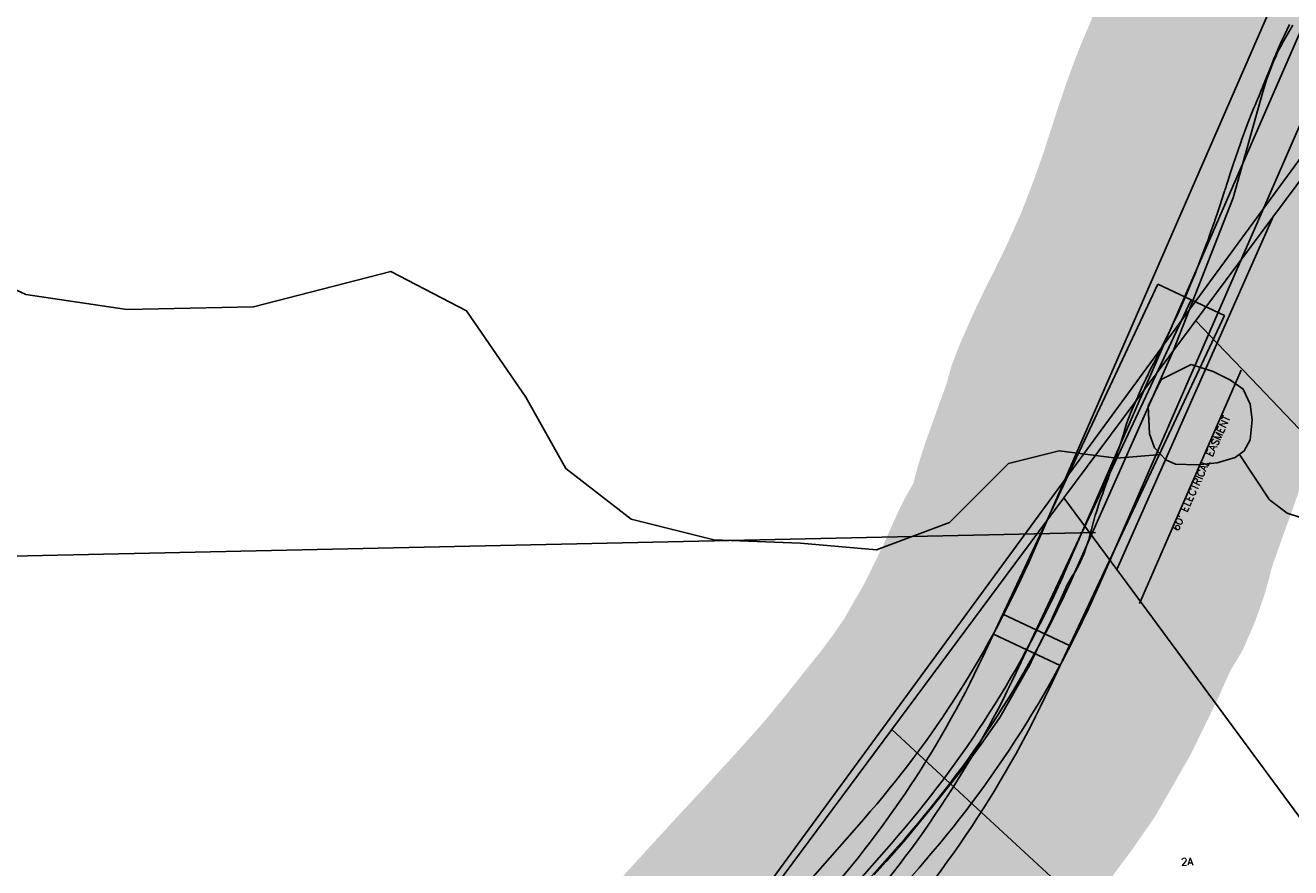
# Model space of a CAD drawing. Header units: feet. Extents: x 18803 to 104580, y -6601 to 116448.
# Tile 24 of 95: x 36245 to 37964, y 78060 to 79204. Entities that reach past the tile are written whole.
import ezdxf

# ---------------------------------------------------------------- set-up
doc = ezdxf.new("R2010")
doc.units = ezdxf.units.FT
doc.header["$LTSCALE"] = 100
doc.header["$MEASUREMENT"] = 0
doc.linetypes.add('DASHED', pattern=[0.75, 0.5, -0.25])
for name, color, linetype in [('ELPC BOLD TITLE SHEET', 3, 'Continuous'), ('ELPC-XIST', 6, 'Continuous'), ('ELRE', 3, 'Continuous'), ('ELRGOV-SECTION', 253, 'DASHED'), ('ELRP', 252, 'Continuous'), ('ETRP', 3, 'Continuous'), ('SL-VICINITY MAP', 2, 'Continuous')]:
    doc.layers.add(name, color=color, linetype=linetype)
doc.styles.add('L100', font='simplex.shx', dxfattribs={"height": 10})

msp = doc.modelspace()

# ---------------------------------------------------------------- linework, layer by layer
at = {"layer": 'ELPC BOLD TITLE SHEET', "const_width": 500}
msp.add_lwpolyline([(37167.82688678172, 77796.36410484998), (37209.60114185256, 77843.5925557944), (37209.61086490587, 77843.60353450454), (37209.61543967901, 77843.60870651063), (37210.22303662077, 77844.29477906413), (37210.33928510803, 77844.42538613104), (37252.79072600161, 77891.88175810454), (37258.58876492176, 77898.24306011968), (37258.67046315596, 77898.33238935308), (37300.60168389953, 77944.02375135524), (37300.67014293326, 77944.09856441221), (37307.23111390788, 77951.28916311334), (37307.43048357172, 77951.50584821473), (37354.00843560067, 78001.70829457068), (37354.03694969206, 78001.7391335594), (37354.06549599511, 78001.7699366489), (37355.05288381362, 78002.83919907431), (37355.18927043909, 78002.98769091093), (37398.16876630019, 78050.0404188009), (37414.63795869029, 78068.25918599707), (37414.87125983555, 78068.51962418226), (37438.52937300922, 78095.17056163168), (37471.52026419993, 78135.32769217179), (37471.81172240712, 78135.68693284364), (37474.25180851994, 78138.73251346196), (37509.87641576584, 78183.41248514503), (37509.9428047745, 78183.49549957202), (37522.39963651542, 78199.025120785), (37523.14388659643, 78199.98581539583), (37543.68032469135, 78227.4415546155), (37567.84180152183, 78262.13004158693), (37568.77425364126, 78263.53620547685), (37606.64756902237, 78329.5887223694), (37607.26150260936, 78330.7876162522), (37620.14351067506, 78357.14258496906), (37620.15923080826, 78357.1748677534), (37620.17497925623, 78357.20712765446), (37637.93325255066, 78393.72140838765), (37638.54308940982, 78395.04163541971), (37640.42256471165, 78399.33304276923), (37640.54417928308, 78399.60768207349), (37657.98005044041, 78438.55446677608), (37659.68426640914, 78441.93771550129), (37667.41885401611, 78455.70321605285), (37672.08940507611, 78463.03684218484), (37672.80851719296, 78464.20230091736), (37675.99719247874, 78469.53833352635), (37678.5810855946, 78475.37278540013), (37678.99106304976, 78476.32543640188), (37682.90808106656, 78485.69733001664), (37684.18732624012, 78489.24514998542), (37684.35647051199, 78489.72189350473), (37688.49578721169, 78501.58142152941), (37689.64892934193, 78504.82919051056), (37691.38719275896, 78511.08548304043), (37691.39762163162, 78511.12307832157), (37693.17727437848, 78517.54887039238), (37693.2309067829, 78517.74419371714), (37693.59984672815, 78519.09953118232), (37695.79496517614, 78528.10808921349), (37695.91905746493, 78528.60460602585), (37696.16280124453, 78529.49247109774), (37698.66705842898, 78538.24720477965), (37699.01280271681, 78539.39263499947), (37700.08246226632, 78542.75819459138), (37703.4492384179, 78553.2488896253), (37703.82514233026, 78554.3620329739), (37704.53814747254, 78556.37240740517), (37709.23847573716, 78569.4605080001), (37709.24072929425, 78569.46677776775), (37709.24297957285, 78569.47304192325), (37709.83831945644, 78571.12890440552), (37714.00259471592, 78582.81821552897), (37714.10743256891, 78583.1166448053), (37716.42192490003, 78589.7988879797), (37716.51411937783, 78590.06171572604), (37718.95536875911, 78596.93446619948), (37723.68626022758, 78610.13519590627), (37723.69730754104, 78610.16574791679), (37723.88058838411, 78610.65985181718), (37728.26850806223, 78622.2132305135), (37728.52675063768, 78622.91688841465), (37731.53260863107, 78631.40066313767), (37731.71146712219, 78631.89316238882), (37732.46957819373, 78633.93069707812), (37732.92067575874, 78635.22330680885), (37735.79731811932, 78644.04053273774), (37736.20657146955, 78645.3867008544), (37738.16802436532, 78652.3393724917), (37738.33966201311, 78652.96927516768), (37738.39088445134, 78653.16409969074), (37738.4873158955, 78653.52346508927), (37741.26884152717, 78663.68359869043), (37745.86842466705, 78675.46620721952), (37746.45937795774, 78676.81322375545), (37746.49607597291, 78676.89661252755), (37753.63974824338, 78693.07869446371), (37753.71549878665, 78693.25141623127), (37756.7488080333, 78700.21350540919), (37756.94788620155, 78700.66264244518), (37762.94202909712, 78713.9580154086), (37767.27409117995, 78723.05772425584), (37767.39367196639, 78723.306596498), (37774.2452995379, 78737.43567153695), (37778.02256279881, 78744.78488825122), (37787.51890326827, 78763.64373649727), (37787.98043296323, 78764.59549661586), (37789.08047590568, 78766.95333111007), (37789.32645156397, 78767.46956574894), (37800.57058937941, 78790.58227698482), (37802.90861255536, 78795.51533271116), (37803.06575475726, 78795.85147006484), (37810.9788754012, 78813.01404347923), (37819.19478831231, 78831.13071152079), (37819.41435075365, 78831.62500364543), (37820.14678875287, 78833.30879461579), (37820.15954617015, 78833.3382356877), (37820.1723174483, 78833.36763479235), (37829.46164818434, 78854.83233226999), (37835.02320151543, 78868.59721751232), (37835.33025487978, 78869.38451303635), (37837.89993770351, 78876.2167403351), (37837.95537397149, 78876.36313846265), (37845.17265759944, 78895.294804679), (37845.21667816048, 78895.40967671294), (37849.7485947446, 78907.17470579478), (37849.82282295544, 78907.36908196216), (37851.2627641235, 78911.17277826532), (37853.71302288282, 78918.35073028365), (37855.65369862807, 78923.84163216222), (37855.66753746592, 78923.88103067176), (37855.68124712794, 78923.91977533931), (37860.76283325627, 78938.38707814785), (37860.89854828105, 78938.76661373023), (37862.86296290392, 78944.16431000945), (37863.12764420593, 78944.91749457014), (37867.30838943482, 78957.25009084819), (37874.14640991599, 78978.48731041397), (37874.18374547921, 78978.60262653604), (37874.76995650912, 78980.40328790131), (37874.82353899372, 78980.56918295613), (37881.29079535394, 79000.7521501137), (37881.36977329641, 79000.99583870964), (37885.83118056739, 79014.60751375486), (37888.91948889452, 79023.7832986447), (37888.97203047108, 79023.93835434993), (37896.08006304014, 79044.77425154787), (37897.01155103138, 79047.35462989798), (37897.10025774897, 79047.59796091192), (37904.80072173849, 79068.51618065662), (37904.85298759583, 79068.65737562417), (37905.27273821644, 79069.785082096), (37913.176710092, 79089.39755020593), (37914.18172679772, 79091.76434748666), (37914.27839398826, 79091.99013260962), (37919.92183663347, 79105.06413247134), (37920.20106833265, 79105.7270274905), (37924.1283633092, 79115.28522179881), (37925.82514229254, 79119.45678411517), (37925.94681225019, 79119.75938466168), (37931.66308036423, 79134.14254498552), (37933.26622430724, 79138.09747606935), (37933.27577113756, 79138.12109206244), (37933.28530364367, 79138.14463025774), (37936.93054139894, 79147.17007669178), (37937.05079027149, 79147.47127001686), (37942.15870499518, 79160.41551720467), (37942.24117213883, 79160.611662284), (37942.44697291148, 79161.09245066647), (37948.56971628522, 79175.14507802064), (37951.76635184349, 79182.31932928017), (37952.08955614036, 79183.02616829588), (37955.62205767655, 79190.55749540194), (37962.42202699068, 79204.95646330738), (37962.79836771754, 79205.73645248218), (37963.04848368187, 79206.2456007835), (37969.17893742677, 79218.50538389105), (37969.19803912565, 79218.54343223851), (37969.21710457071, 79218.58150866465), (37976.08948571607, 79232.2522659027), (37976.57504966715, 79233.19100149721), (37983.37353762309, 79246.13509409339), (37983.60183149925, 79246.57612530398), (37988.81905488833, 79256.80388091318), (37988.84554995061, 79256.85590888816), (37989.2699334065, 79257.69066980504), (37989.4080683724, 79257.96002891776), (37992.41714262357, 79263.777120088), (37996.87161358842, 79271.60798384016), (38003.39162679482, 79281.85866459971), (38003.40971515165, 79281.8871766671), (38003.42783500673, 79281.91568925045), (38003.48458690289, 79282.00532067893), (38003.58237488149, 79282.16031692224), (38016.38369052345, 79302.54607922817), (38016.82642015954, 79303.26713889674), (38019.64152601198, 79307.95727726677), (38019.65472238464, 79307.9793093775), (38019.66792518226, 79308.00132160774), (38035.66959611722, 79334.73568247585), (38035.6912335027, 79334.77179081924), (38038.94572919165, 79340.19661011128), (38052.21875781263, 79362.04390169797), (38052.4487983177, 79362.41797581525), (38061.51149064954, 79376.97807949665), (38069.88444574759, 79390.21254375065), (38069.95979154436, 79390.33117803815), (38085.52880247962, 79414.75078517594), (38086.12237772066, 79415.71150930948), (38087.79754500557, 79418.51060077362), (38087.80087311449, 79418.5161648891), (38087.80420075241, 79418.52172617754), (38103.87152749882, 79445.38890216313), (38112.95000194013, 79461.11355432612)], dxfattribs=at)
at = {"layer": 'ELPC-XIST'}
msp.add_lwpolyline([(37398.16876630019, 78050.0404188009), (37414.63795869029, 78068.25918599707), (37414.87125983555, 78068.51962418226), (37438.52937300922, 78095.17056163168), (37471.52026419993, 78135.32769217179), (37471.81172240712, 78135.68693284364), (37474.25180851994, 78138.73251346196), (37509.87641576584, 78183.41248514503), (37509.9428047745, 78183.49549957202), (37522.39963651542, 78199.025120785), (37523.14388659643, 78199.98581539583), (37543.68032469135, 78227.4415546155), (37567.84180152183, 78262.13004158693), (37568.77425364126, 78263.53620547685), (37606.64756902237, 78329.5887223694), (37607.26150260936, 78330.7876162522), (37620.14351067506, 78357.14258496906), (37620.15923080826, 78357.1748677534), (37620.17497925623, 78357.20712765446), (37637.93325255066, 78393.72140838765), (37638.54308940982, 78395.04163541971), (37640.42256471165, 78399.33304276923), (37640.54417928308, 78399.60768207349), (37657.98005044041, 78438.55446677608), (37659.68426640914, 78441.93771550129), (37667.41885401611, 78455.70321605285), (37672.08940507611, 78463.03684218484), (37672.80851719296, 78464.20230091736), (37675.99719247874, 78469.53833352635), (37678.5810855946, 78475.37278540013), (37678.99106304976, 78476.32543640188), (37682.90808106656, 78485.69733001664), (37684.18732624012, 78489.24514998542), (37684.35647051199, 78489.72189350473), (37688.49578721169, 78501.58142152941), (37689.64892934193, 78504.82919051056), (37691.38719275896, 78511.08548304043), (37691.39762163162, 78511.12307832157), (37693.17727437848, 78517.54887039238), (37693.2309067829, 78517.74419371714), (37693.59984672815, 78519.09953118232), (37695.79496517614, 78528.10808921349), (37695.91905746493, 78528.60460602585), (37696.16280124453, 78529.49247109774), (37698.66705842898, 78538.24720477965), (37699.01280271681, 78539.39263499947), (37700.08246226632, 78542.75819459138), (37703.4492384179, 78553.2488896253), (37703.82514233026, 78554.3620329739), (37704.53814747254, 78556.37240740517), (37709.23847573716, 78569.4605080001), (37709.24072929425, 78569.46677776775), (37709.24297957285, 78569.47304192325), (37709.83831945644, 78571.12890440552), (37714.00259471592, 78582.81821552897), (37714.10743256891, 78583.1166448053), (37716.42192490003, 78589.7988879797), (37716.51411937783, 78590.06171572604), (37718.95536875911, 78596.93446619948), (37723.68626022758, 78610.13519590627), (37723.69730754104, 78610.16574791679), (37723.88058838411, 78610.65985181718), (37728.26850806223, 78622.2132305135), (37728.52675063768, 78622.91688841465), (37731.53260863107, 78631.40066313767), (37731.71146712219, 78631.89316238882), (37732.46957819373, 78633.93069707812), (37732.92067575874, 78635.22330680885), (37735.79731811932, 78644.04053273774), (37736.20657146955, 78645.3867008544), (37738.16802436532, 78652.3393724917), (37738.33966201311, 78652.96927516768), (37738.39088445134, 78653.16409969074), (37738.4873158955, 78653.52346508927), (37741.26884152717, 78663.68359869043), (37745.86842466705, 78675.46620721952), (37746.45937795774, 78676.81322375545), (37746.49607597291, 78676.89661252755), (37753.63974824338, 78693.07869446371), (37753.71549878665, 78693.25141623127), (37756.7488080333, 78700.21350540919), (37756.94788620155, 78700.66264244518), (37762.94202909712, 78713.9580154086), (37767.27409117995, 78723.05772425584), (37767.39367196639, 78723.306596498), (37774.2452995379, 78737.43567153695), (37778.02256279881, 78744.78488825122), (37787.51890326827, 78763.64373649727), (37787.98043296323, 78764.59549661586), (37789.08047590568, 78766.95333111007), (37789.32645156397, 78767.46956574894), (37800.57058937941, 78790.58227698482), (37802.90861255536, 78795.51533271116), (37803.06575475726, 78795.85147006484), (37810.9788754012, 78813.01404347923), (37819.19478831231, 78831.13071152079), (37819.41435075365, 78831.62500364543), (37820.14678875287, 78833.30879461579), (37820.15954617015, 78833.3382356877), (37820.1723174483, 78833.36763479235), (37829.46164818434, 78854.83233226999), (37835.02320151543, 78868.59721751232), (37835.33025487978, 78869.38451303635), (37837.89993770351, 78876.2167403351), (37837.95537397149, 78876.36313846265), (37845.17265759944, 78895.294804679), (37845.21667816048, 78895.40967671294), (37849.7485947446, 78907.17470579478), (37849.82282295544, 78907.36908196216), (37851.2627641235, 78911.17277826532), (37853.71302288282, 78918.35073028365), (37855.65369862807, 78923.84163216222), (37855.66753746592, 78923.88103067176), (37855.68124712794, 78923.91977533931), (37860.76283325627, 78938.38707814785), (37860.89854828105, 78938.76661373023), (37862.86296290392, 78944.16431000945), (37863.12764420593, 78944.91749457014), (37867.30838943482, 78957.25009084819), (37874.14640991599, 78978.48731041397), (37874.18374547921, 78978.60262653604), (37874.76995650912, 78980.40328790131), (37874.82353899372, 78980.56918295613), (37881.29079535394, 79000.7521501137), (37881.36977329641, 79000.99583870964), (37885.83118056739, 79014.60751375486), (37888.91948889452, 79023.7832986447), (37888.97203047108, 79023.93835434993), (37896.08006304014, 79044.77425154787), (37897.01155103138, 79047.35462989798), (37897.10025774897, 79047.59796091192), (37904.80072173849, 79068.51618065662), (37904.85298759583, 79068.65737562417), (37905.27273821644, 79069.785082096), (37913.176710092, 79089.39755020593), (37914.18172679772, 79091.76434748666), (37914.27839398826, 79091.99013260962), (37919.92183663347, 79105.06413247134), (37920.20106833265, 79105.7270274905), (37924.1283633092, 79115.28522179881), (37925.82514229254, 79119.45678411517), (37925.94681225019, 79119.75938466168), (37931.66308036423, 79134.14254498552), (37933.26622430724, 79138.09747606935), (37933.27577113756, 79138.12109206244), (37933.28530364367, 79138.14463025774), (37936.93054139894, 79147.17007669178), (37937.05079027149, 79147.47127001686), (37942.15870499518, 79160.41551720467), (37942.24117213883, 79160.611662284), (37942.44697291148, 79161.09245066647), (37948.56971628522, 79175.14507802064), (37951.76635184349, 79182.31932928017), (37952.08955614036, 79183.02616829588), (37955.62205767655, 79190.55749540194), (37962.42202699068, 79204.95646330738)], dxfattribs=at)
at = {"layer": 'ELRE'}
msp.add_line((37758.67186627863, 78418.36856244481), (37896.70449768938, 78735.31299304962), dxfattribs=at)
at = {"layer": 'ELRGOV-SECTION', "ltscale": 50}
msp.add_lwpolyline([(19583.38831062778, 78121.53523243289), (24648.50170220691, 78231.32581829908), (29925.6680530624, 78344.10926234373), (35199.30940704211, 78460.12266571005), (39048.02729258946, 78544.77062981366)], dxfattribs=at)
at = {"layer": 'ELRP'}
for p, q in [((36516.38500000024, 77029.071), (38349.06580909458, 79531.454919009)), ((37656.09977633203, 78561.83983881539), (38367.11179779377, 79518.0510604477)), ((38013.01308696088, 79402.70096491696), (37613.6591884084, 78486.68071770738)), ((38058.84673006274, 79382.71904408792), (37659.49283151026, 78466.69879687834)), ((38104.68037316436, 79362.73712325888), (37705.32647461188, 78446.71687604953)), ((37885.96663412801, 78969.37493162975), (37926.24152511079, 79113.37268682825)), ((37804.80249555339, 78762.34823506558), (37885.96663412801, 78969.37493162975)), ((37727.68241124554, 78464.81895818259), (37940.89287231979, 78944.84651944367)), ((37783.73875172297, 78852.11598083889), (37874.23896655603, 78809.57528132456)), ((37782.19408967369, 78731.29539476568), (37828.98885913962, 78830.84563108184)), ((37864.18124487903, 78772.1359720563), (37835.1088886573, 78802.5819315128)), ((37910.12448079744, 78724.02202190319), (37864.18124487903, 78772.1359720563)), ((37670.96808423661, 78461.00054753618), (37804.80249555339, 78762.34823506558)), ((38676.10769578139, 77921.84782831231), (37910.12448079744, 78724.02202190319)), ((36516.33730000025, 77029.01952499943), (37656.09977633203, 78561.83983881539)), ((37656.09977633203, 78561.83983881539), (37727.68241124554, 78464.81895818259)), ((37727.68241124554, 78464.81895818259), (39294.96036555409, 76340.57908483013)), ((37573.16228912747, 78404.13991741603), (37663.66250395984, 78361.59921790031)), ((37560.40007927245, 78376.98985296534), (37650.90029410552, 78334.44915345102)), ((37422.10635436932, 78247.15157882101), (37538.29900217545, 78139.98165068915)), ((37538.29900217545, 78139.98165068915), (37977.10689130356, 77735.24855587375)), ((37384.11358705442, 78125.74905104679), (36621.36679077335, 77259.22918124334)), ((37421.64476644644, 78092.71254739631), (36658.89797016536, 77226.19267759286)), ((36661.92699999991, 77227.35199999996), (37430.57107359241, 78088.64578459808)), ((37459.17594583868, 78059.67604374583), (36696.42914955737, 77193.15617394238))]:
    msp.add_line(p, q, dxfattribs=at)
for points in [[(37783.73875172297, 78852.11598083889), (37694.40328274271, 78662.06552968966), (37560.40007927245, 78376.98985296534)], [(37828.98885913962, 78830.84563108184), (37739.65339015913, 78640.79517993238), (37605.6501866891, 78355.7195032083)], [(37874.23896655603, 78809.57528132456), (37784.90349757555, 78619.52483017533), (37650.90029410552, 78334.44915345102)]]:
    msp.add_lwpolyline(points, dxfattribs=at)
for points in [[(37573.16228912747, 78404.13991741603), (37545.93624143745, 78346.21977992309, -0.07782369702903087), (37306.25508715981, 77991.89827906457), (36519.30359510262, 77147.29972996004, 0.08397234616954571), (36404.98845873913, 76973.77642550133, 0.08397234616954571)], [(37618.41239654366, 78382.86956765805), (37591.18634885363, 78324.94943016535, -0.07782369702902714), (37342.83679839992, 77957.8134084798), (36555.8853063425, 77113.21485937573, 0.08397234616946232), (36450.74473951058, 76953.617983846)], [(37663.66250395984, 78361.59921790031), (37636.43645626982, 78303.67908040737, -0.07782369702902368), (37379.41850963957, 77923.72853789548), (36592.46701758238, 77079.12998879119, 0.08397234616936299), (36496.50102028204, 76933.45954219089, 0.08397234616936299)]]:
    msp.add_lwpolyline(points, format="xyb", dxfattribs=at)
for centre, radius, start, end in [((38242.21825591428, 79024.99680646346), 328.1030183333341, 146.9900000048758, 164.3741666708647), ((36346.45567679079, 79039.13866191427), 1382.394487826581, 318.6444238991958, 336.4444238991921), ((36346.45567679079, 79039.1386619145), 1432.394487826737, 318.6444238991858, 336.4444238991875), ((36361.84682875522, 79042.40694227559), 1432.421675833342, 318.2533333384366, 336.0530555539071), ((36346.45567679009, 79039.13866191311), 1482.394487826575, 318.6444238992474, 336.4444238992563)]:
    msp.add_arc(centre, radius, start, end, dxfattribs=at)
at = {"layer": 'SL-VICINITY MAP'}
for points in [[(37788.07627414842, 78620.62518114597), (37727.40361120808, 78615.71181668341), (37649.40303974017, 78625.76707106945), (37580.93134406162, 78608.78835063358), (37500.47180646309, 78528.30945341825), (37401.40193486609, 78491.39490343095), (37298.28236228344, 78500.62237966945), (37180.68555292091, 78505.16673823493), (37068.38656501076, 78533.02341605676), (36979.50885331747, 78601.61959240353), (36925.05501884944, 78698.70272839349), (36844.57396304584, 78815.97923144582), (36741.64694971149, 78869.40304442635), (36554.99392173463, 78821.17673562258), (36383.20963646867, 78817.6267689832), (36246.02912217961, 78838.36083137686), (36113.41103054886, 78899.22551257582)], [(38250.53588204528, 78540.36825344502), (38155.10752331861, 78516.19374958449), (38105.98229247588, 78537.71545721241), (38041.60784827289, 78522.97652899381), (37988.82426458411, 78531.75709987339), (37959.07079564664, 78541.2955194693), (37935.24441126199, 78559.44314013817), (37894.5260224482, 78620.9509134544)]]:
    msp.add_lwpolyline(points, dxfattribs=at)
msp.add_lwpolyline([(37828.96039784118, 78743.17708771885), (37787.88016196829, 78722.89008387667), (37770.54187318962, 78686.55427321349), (37772.13684256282, 78648.73909952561), (37779.21558062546, 78630.03874362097), (37794.58056778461, 78613.71504771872), (37807.40874076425, 78607.82625277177), (37836.80964402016, 78606.69007923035), (37863.93977833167, 78609.68644920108), (37888.79929653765, 78616.81540445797), (37901.00795076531, 78625.63178578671), (37908.76377355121, 78640.61280161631), (37911.80134822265, 78668.06125308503), (37908.82288516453, 78689.0010508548), (37899.56279648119, 78709.7345670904), (37882.28100357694, 78721.78899900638), (37858.71738377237, 78733.63684458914)], close=True, dxfattribs=at)

# ---------------------------------------------------------------- texts
at = {"layer": 'ETRP', "style": 'L100'}
for s, rotation, p in [("60' ELECTRICAL EASMENT", 65.43225232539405, (37811.44042478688, 78516.25141946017)), ('2A', 0.9562784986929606, (37815.16688239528, 78062.75598366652))]:
    msp.add_text(s, height=10, rotation=rotation, dxfattribs=at).set_placement(p)

doc.saveas('drawing.dxf')
